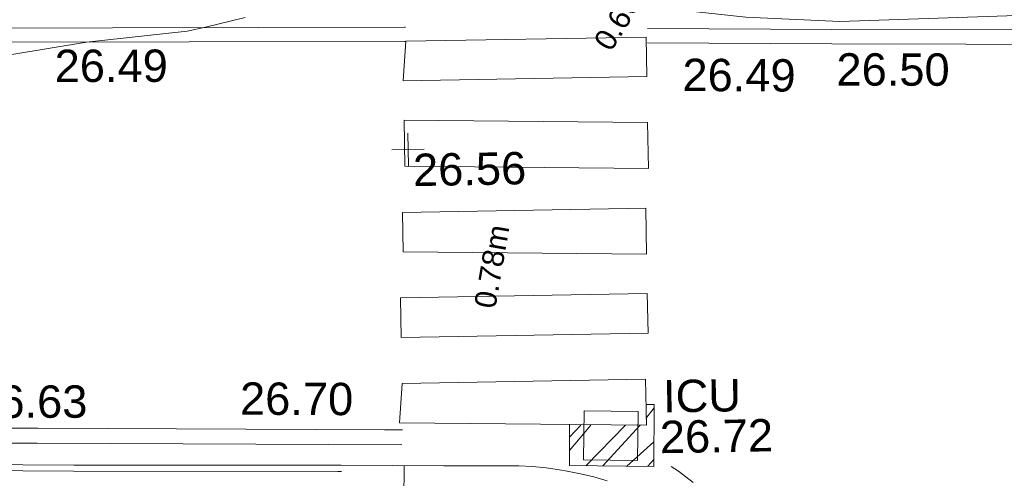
# Model space of a CAD drawing. Header units: millimetres. Extents: x -287732 to 520720, y -103372 to 287754.
# Tile 223 of 256: x 73626 to 85025, y -7870 to -2555. Entities that reach past the tile are written whole.
import ezdxf

# ---------------------------------------------------------------- set-up
doc = ezdxf.new("R2010")
doc.units = ezdxf.units.MM
for name, pattern in [('IMPORT-HIDDEN2 _3_', [4762.5, 3175, -1587.5]), ('IMPORT-UG_ELEC_LV_QLB2 _2_', [2700, 1500, -300.0000000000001, 0, -250, 150, -300.0000000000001, 0, -200]), ('IMPORT-UG_ELEC_STREET LIGHTING_QLB2 _2_', [2700, 1500, -300.0000000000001, 0, -250, 150, -300.0000000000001, 0, -200])]:
    doc.linetypes.add(name, pattern=pattern)
for name, color, linetype, lineweight, true_color in [('00_UAV_KERB_BOTTOM', 1, 'Continuous', 9, 0xff0000), ('00_UAV_KERB_TOP', 7, 'Continuous', 9, 0xa500a5), ('00_UAV_LEVEL_SPOT', 7, 'Continuous', 9, 0x666666), ('00_UAV_ROAD_MARKING_YELLOW_CONTINUOUS', 40, 'Continuous', 9, 0xffbf00), ('00_UAV_SERV_IC', 5, 'Continuous', 9, 0x0000ff), ('01_DTM_CONTOUR_MNR', 7, 'Continuous', 9, 0xa5a552), ('12333-PUM-2D-U-0001-C01 - Rev2_REVIT IMPORT_dwg', 7, 'Continuous', 9, 0x767676), ('PUM-CHAMBER EXTENTS', 6, 'IMPORT-HIDDEN2 _3_', 9, 0xff00ff), ('PUM-ELECTRIC-LV-QLB2', 1, 'IMPORT-UG_ELEC_LV_QLB2 _2_', 9, 0xff0000)]:
    doc.layers.add(name, color=color, linetype=linetype, lineweight=lineweight, true_color=true_color)
for name, color, linetype, lineweight in [('00_UAV_PEDASTRIAN', 7, 'Continuous', 9), ('00_UAV_ROAD_EDGE', 7, 'Continuous', 9), ('00_UAV_SURFACE', 7, 'Continuous', 9)]:
    doc.layers.add(name, color=color, linetype=linetype, lineweight=lineweight)
doc.styles.add('Arial_1', font='arial.ttf', dxfattribs={"height": 250})
doc.styles.add('Swis721 Lt BT_2', font='swissl.ttf', dxfattribs={"height": 375})

# ---------------------------------------------------------------- blocks, each defined once
blk = doc.blocks.new('12333-PUM-2D-U-0001-C01 - Rev2_REVIT IMPORT_dwg_UAV-2077255-Site Location Plan Proposed')
at = {"layer": '00_UAV_LEVEL_SPOT', "color": 254, "true_color": 0xcccccc, "flags": 128}
for points in [[(500.0000000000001, 0), (0, 0), (0, 500.0000000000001)], [(0, -500.0000000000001), (0, 0), (-500.0000000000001, 0)]]:
    blk.add_lwpolyline(points, dxfattribs=at)
blk = doc.blocks.new('12333-PUM-2D-U-0001-C01 - Rev2_REVIT IMPORT_dwg_MGS62954_T2_Galway_ITM_3d_Rev1-2077680-Site Location Plan Proposed')
at = {"layer": '00_UAV_KERB_BOTTOM', "color": 254, "true_color": 0xcccccc, "flags": 128}
blk.add_lwpolyline([(533979161.650004, 725546354.4506675), (533979123.6665002, 725546355.2555), (533976064.6665001, 725546412.2555001), (533974295.6665002, 725546452.2555001), (533974163.5670609, 725546453.8735726), (533970213.6665002, 725546502.2555001), (533969163.9427695, 725546502.1000414), (533967570.0900001, 725546501.8640001), (533966541.8784547, 725546511.1160538)], dxfattribs=at)
at = {"layer": '00_UAV_KERB_TOP', "color": 254, "true_color": 0xcccccc, "flags": 128}
blk.add_lwpolyline([(533979164.1203519, 725546284.3826109), (533979122.2729885, 725546285.2693148), (533976063.2232285, 725546342.2702421), (533974294.4465829, 725546382.2651917), (533974166.0379704, 725546383.8380556), (533970213.2429878, 725546432.2554367), (533969166.4138654, 725546432.1004068), (533967569.7802527, 725546431.8639535), (533966541.5234038, 725546441.1164148)], dxfattribs=at)
at = {"layer": '00_UAV_PEDASTRIAN', "color": 254, "true_color": 0xcccccc}
for p, q in [((533979958.2000001, 725550796.8000002), (533979996.3000002, 725551254.0000001)), ((533982777.6000001, 725551254.0000001), (533979996.3000002, 725551254.0000001)), ((533982777.6000001, 725550796.8000002), (533982777.6000001, 725551254.0000001)), ((533979958.2000001, 725550796.8000002), (533982777.6000001, 725550796.8000002)), ((533979958.2000001, 725550339.6000001), (533982777.6000001, 725550263.4000002)), ((533979958.2000001, 725550339.6000001), (533979958.2000001, 725549806.2000002)), ((533982777.6000001, 725550263.4000002), (533982777.6000001, 725549730.0000001)), ((533979958.2000001, 725549806.2000002), (533982777.6000001, 725549730.0000001)), ((533979920.1000001, 725549272.8000002), (533982739.5000002, 725549272.8000002)), ((533979920.1000001, 725549272.8000002), (533979920.1000001, 725548815.6000001)), ((533982739.5000002, 725549272.8000002), (533982739.5000002, 725548739.4000002)), ((533979920.1000001, 725548815.6000001), (533982739.5000002, 725548739.4000002)), ((533979882.0000002, 725548282.2000002), (533982739.5000001, 725548282.2000002)), ((533979882.0000002, 725548282.2000002), (533979882.0000001, 725547825.0000001)), ((533982739.5000001, 725548282.2000002), (533982739.5000001, 725547825.0000001)), ((533979882.0000001, 725547825.0000001), (533982739.5000001, 725547825.0000001)), ((533979882.0000001, 725547291.6000001), (533979843.9000001, 725546834.4)), ((533979882.0000001, 725547291.6000001), (533982701.4000001, 725547291.6000001)), ((533982701.4000001, 725547291.6000001), (533982701.4000001, 725546758.2000002)), ((533979843.9000001, 725546834.4), (533982701.4000001, 725546758.2000002))]:
    blk.add_line(p, q, dxfattribs=at)
at = {"layer": '00_UAV_ROAD_EDGE', "color": 254, "true_color": 0xcccccc, "flags": 128}
blk.add_lwpolyline([(533982235.6665002, 725546121.2555001), (533982084.43853, 725546168.1796212), (533981931.3782342, 725546208.7298119), (533981776.7541326, 725546242.8349332), (533981688.6665001, 725546259.2555001), (533981532.1395017, 725546283.1525893), (533981374.7490978, 725546300.4740462), (533981216.7714047, 725546311.1894833), (533980349.1229975, 725546329.4538534), (533979161.650004, 725546354.4506675)], dxfattribs=at)
at = {"layer": '00_UAV_ROAD_MARKING_YELLOW_CONTINUOUS', "color": 254, "true_color": 0xcccccc, "flags": 128}
for points in [[(533966605.0904867, 725551629.8808665), (533970768.4076725, 725551562.2475984), (533971604.4107679, 725551548.9947753), (533976603.727251, 725551469.7426082), (533979982.9529957, 725551416.1730925), (533979993.007997, 725551416.0133522)], [(533979990.8932426, 725551250.1599785), (533979979.7790083, 725551250.3493952), (533974991.5807527, 725551329.4221132), (533970765.7798463, 725551396.4093392), (533969992.2546105, 725551408.1612147), (533966588.0904194, 725551459.8793906)], [(533982794.7466916, 725551353.1319162), (533984930.2417638, 725551305.2160171), (533987793.662193, 725551249.8961877), (533991866.1784735, 725551171.2172397), (533992792.6833447, 725551151.1360431), (533997791.5027984, 725551042.790928), (533998555.3432362, 725551026.2353431), (534001475.3126609, 725550999.244869)], [(534001473.7796367, 725550833.3943529), (533998552.7796367, 725550860.3943529), (533996474.4121374, 725550905.4411824), (533991862.7796368, 725551005.3943528), (533991475.5733974, 725551012.874981), (533986476.507292, 725551109.4544013), (533984926.7796368, 725551139.3943529), (533982790.8329657, 725551187.3203849)], [(533969671.7796368, 725546940.394353), (533971948.7796368, 725546905.3943529), (533974671.0398197, 725546862.0906725), (533975657.7796367, 725546846.3943529), (533979669.4107661, 725546757.0569149), (533979878.7796367, 725546752.3943529)], [(533979868.0393896, 725546577.9744351), (533975647.5666887, 725546671.9626924), (533974869.7356871, 725546684.3358514), (533971939.1829441, 725546730.9529133), (533969870.4933528, 725546762.7509527), (533969662.1829441, 725546765.9529133)], [(533982981.7796367, 725546275.3943529), (533983062.7450706, 725546218.6692449), (533983149.2678525, 725546152.7422297), (533983232.9540025, 725546083.2498454)]]:
    blk.add_lwpolyline(points, dxfattribs=at)
at = {"layer": '00_UAV_SERV_IC', "color": 254, "true_color": 0xcccccc, "flags": 128}
blk.add_lwpolyline([(533981968.951, 725546370.6535001), (533981985.9510002, 725546936.6535001), (533982607.9389399, 725546917.9718835), (533982590.9389398, 725546351.9718835)], close=True, dxfattribs=at)
at = {"layer": '00_UAV_SURFACE', "color": 254, "true_color": 0xcccccc}
blk.add_line((533979876.1516428, 725545894.7067306), (533979888.4934363, 725546339.1503025), dxfattribs=at)
at = {"layer": '01_DTM_CONTOUR_MNR', "color": 254, "true_color": 0xcccccc, "flags": 128}
blk.add_lwpolyline([(533964107.891039, 725546577.3588098), (533966571.8498576, 725549663.1358886), (533966888.9109152, 725549947.1447568), (533967493.8535149, 725550133.5656213), (533970526.6546586, 725550413.3452519), (533971007.153995, 725550497.6089522), (533971609.7433146, 725550618.6437466), (533976300.0000002, 725551310.0000004), (533977467.5556727, 725551414.544095), (533977680.0000004, 725551460.0000002), (533978141.3932855, 725551561.1528777)], dxfattribs=at)
blk.add_lwpolyline([(533982300.0000001, 725551670), (533983935.2287604, 725551466.3850366), (533985023.7931035, 725551395.0000001), (533990030.0000001, 725551480), (533985355.4213484, 725551605.8567417), (533985248.6557704, 725551609.4096079), (533982886.201923, 725551658.3653847)], close=True, dxfattribs=at)
at = {"xscale": 0.375, "yscale": 0.375, "zscale": 0.375}
blk.add_blockref('12333-PUM-2D-U-0001-C01 - Rev2_REVIT IMPORT_dwg_UAV-2077255-Site Location Plan Proposed', (533980000, 725550000), dxfattribs=at)
at = {"layer": '00_UAV_LEVEL_SPOT', "insert": (533980051.8765643, 725549949.1441548), "char_height": 375, "width": 1495.902363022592, "attachment_point": 1, "line_spacing_factor": 1.005061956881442, "style": 'Swis721 Lt BT_2'}
blk.add_mtext('26.56', dxfattribs=at)
at = {"layer": '00_UAV_ROAD_EDGE', "color": 251, "true_color": 0x666666, "insert": (533983194.4242762, 725550997.0940243), "char_height": 375, "width": 1495.902363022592, "attachment_point": 1, "rotation": 358.68890805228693, "line_spacing_factor": 1.005061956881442, "style": 'Swis721 Lt BT_2'}
blk.add_mtext('26.49', dxfattribs=at)
at = {"layer": '00_UAV_ROAD_MARKING_YELLOW_CONTINUOUS', "color": 251, "true_color": 0x666666, "char_height": 375, "width": 1495.902363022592, "attachment_point": 1, "line_spacing_factor": 1.005061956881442, "style": 'Swis721 Lt BT_2'}
for s, insert, rotation in [('26.49', (533975927.7952206, 725551227.7707797), 359.09178897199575), ('26.50', (533984977.4737993, 725551028.9907589), 358.8932123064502), ('26.63', (533974928.9258595, 725547353.259844), 359.0838853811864), ('26.70', (533978007.6529031, 725547336.3512518), 358.72425652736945)]:
    blk.add_mtext(s, dxfattribs=dict(at, insert=insert, rotation=rotation))
at = {"layer": '00_UAV_SERV_IC', "color": 251, "true_color": 0x666666, "char_height": 375, "attachment_point": 1, "line_spacing_factor": 1.005061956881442, "style": 'Swis721 Lt BT_2'}
for s, insert, width in [('ICU', (533982900.2756054, 725547275.6094834), 1021.012723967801), ('26.72', (533982855.4474549, 725546805.2304825), 1495.902363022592)]:
    blk.add_mtext(s, dxfattribs=dict(at, insert=insert, width=width))
blk = doc.blocks.new('12333-PUM-2D-U-0001-C01 - Rev2_REVIT IMPORT_dwg-1620468-Site Location Plan Proposed')
at = {"layer": 'PUM-CHAMBER EXTENTS', "true_color": 0xffaaff}
h = blk.add_hatch(dxfattribs=at)
h.set_pattern_fill('FP_3', color=211, style=0, pattern_type=2)
h.set_pattern_definition([(45, (-533641079.65, -725615854.3560001), (-265.1650429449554, 265.1650429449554), []), (45, (-533640902.873, -725615854.3560001), (-265.1650429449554, 265.1650429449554), [])])
h.paths.add_polyline_path([(341700.3501529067, -69575.3561786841), (341715.3501529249, -68858.35617861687), (341621.7501528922, -68855.76948465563), (341612.4439530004, -69095.90801331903), (340733.1348983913, -69080.64534168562), (340723.350152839, -69548.35617868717), (341613.4276156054, -69572.9540205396)])
at = {"layer": 'PUM-CHAMBER EXTENTS', "color": 211, "linetype": 'Continuous', "true_color": 0xffaaff, "flags": 128}
blk.add_lwpolyline([(341621.7501528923, -68855.76948465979), (341715.3501529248, -68858.35617862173), (341700.3501529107, -69575.35617868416), (340723.3501528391, -69548.35617868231), (340733.3060491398, -69072.46433591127)], dxfattribs=at)
blk.add_blockref('12333-PUM-2D-U-0001-C01 - Rev2_REVIT IMPORT_dwg_MGS62954_T2_Galway_ITM_3d_Rev1-2077680-Site Location Plan Proposed', (-533641079.6498471, -725615854.3561786))
at = {"layer": 'PUM-ELECTRIC-LV-QLB2', "char_height": 250, "width": 1160.025439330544, "attachment_point": 2, "line_spacing_factor": 0.9417779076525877, "style": 'Arial_1'}
for s, insert, rotation in [('0.66m', (341340.2527812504, -64229.89798611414), 57.14369992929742), ('0.78m', (339741.4648099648, -67202.45642832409), 79.14954987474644)]:
    blk.add_mtext(s, dxfattribs=dict(at, insert=insert, rotation=rotation))

msp = doc.modelspace()

# ---------------------------------------------------------------- block references
at = {"layer": '12333-PUM-2D-U-0001-C01 - Rev2_REVIT IMPORT_dwg', "color": 254, "linetype": 'IMPORT-UG_ELEC_STREET LIGHTING_QLB2 _2_', "true_color": 0xffd4d4, "rotation": 0.9999999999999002}
msp.add_blockref('12333-PUM-2D-U-0001-C01 - Rev2_REVIT IMPORT_dwg-1620468-Site Location Plan Proposed', (-261895.0770586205, 55869.5817132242), dxfattribs=at)

doc.saveas('drawing.dxf')
